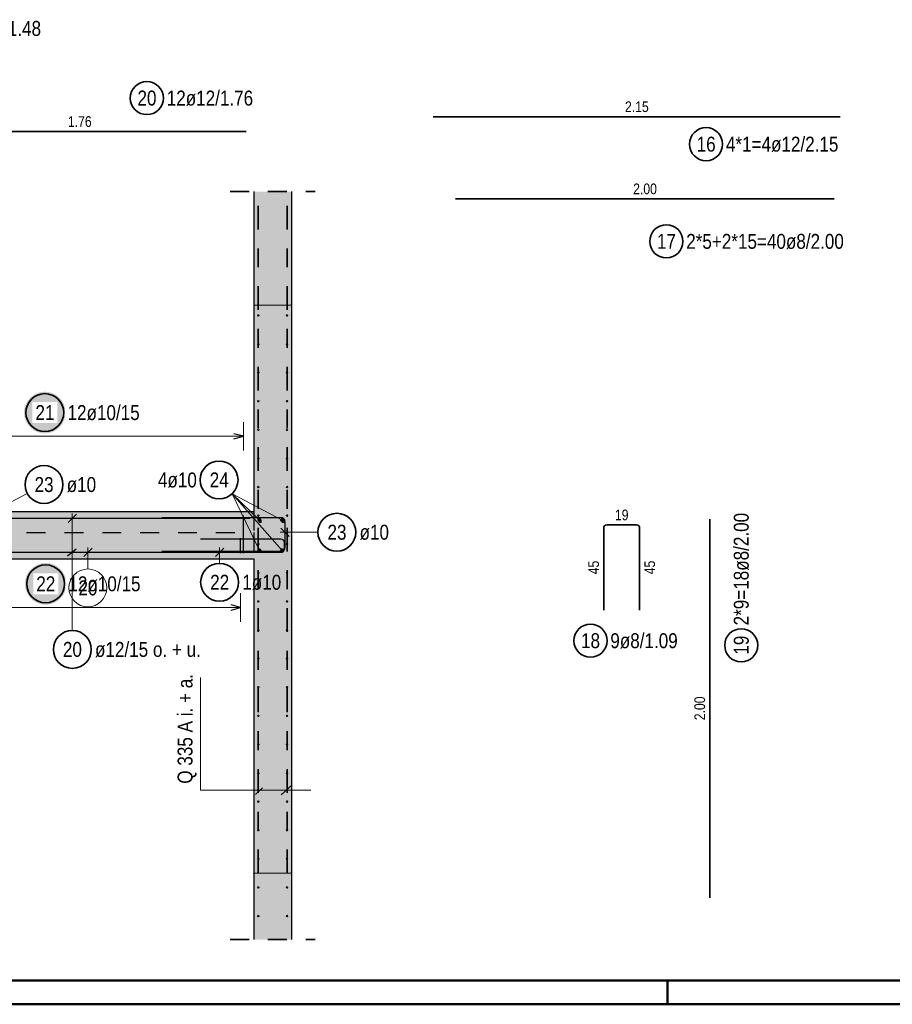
# Model space of a CAD drawing. Header units: millimetres. Extents: x -9.8 to 33.5, y 0 to 31.
# Tile 4 of 26: x 6 to 10.6, y 0 to 5.2. Entities that reach past the tile are written whole.
import ezdxf

# ---------------------------------------------------------------- set-up
doc = ezdxf.new("R2010")
doc.units = ezdxf.units.MM
doc.linetypes.add('DASHDOT', pattern=[1, 0.5, -0.25, 0, -0.25])
doc.linetypes.add('HIDDEN', pattern=[0.375, 0.25, -0.125])
doc.layers.add('nplo', color=7, linetype='Continuous', lineweight=20)
doc.styles.add('Arial Narrow', font='ARIALN.TTF')
doc.linetypes.add('STRAKON_Linetype_13', pattern='A,15,[130,ltypeshp.shx,S=1.875,R=-30,X=0,Y=0],-1.875,[130,ltypeshp.shx,S=1.875,R=-30,X=0,Y=0]', length=16.875)

msp = doc.modelspace()

# ---------------------------------------------------------------- hatches: boundary and pattern name
at = {"lineweight": 13, "true_color": 0xd7ffd7}
for points in [[(7.3883, 0.6922), (7.3883, 4.2922), (7.1883, 4.2922), (7.1883, 0.6922)], [(7.1883, 2.3522), (7.1883, 2.6022), (5.3883, 2.6022), (5.3883, 2.3522)], [(7.1883, 0.3422), (7.3883, 0.3422), (7.3883, 0.6922), (7.1883, 0.6922)]]:
    msp.add_hatch(color=254, dxfattribs=at).paths.add_polyline_path(points)
at = {"lineweight": 25, "true_color": 0xffffff}
for points in [[(6.1944, 3.125), (6.1943, 3.1288), (6.1941, 3.1327), (6.1938, 3.1365), (6.1933, 3.1403), (6.1927, 3.1441), (6.192, 3.1479), (6.1911, 3.1516), (6.1901, 3.1553), (6.189, 3.159), (6.1878, 3.1626), (6.1864, 3.1662), (6.1849, 3.1697), (6.1833, 3.1732), (6.1815, 3.1766), (6.1797, 3.18), (6.1777, 3.1833), (6.1756, 3.1865), (6.1734, 3.1897), (6.1711, 3.1927), (6.1687, 3.1957), (6.1661, 3.1986), (6.1635, 3.2014), (6.1608, 3.2041), (6.158, 3.2067), (6.1551, 3.2093), (6.1521, 3.2117), (6.1491, 3.214), (6.1459, 3.2162), (6.1427, 3.2183), (6.1394, 3.2203), (6.136, 3.2221), (6.1326, 3.2239), (6.1291, 3.2255), (6.1256, 3.227), (6.122, 3.2284), (6.1184, 3.2296), (6.1147, 3.2307), (6.111, 3.2317), (6.1073, 3.2326), (6.1035, 3.2333), (6.0997, 3.2339), (6.0959, 3.2344), (6.0921, 3.2347), (6.0882, 3.2349), (6.0844, 3.235), (6.0806, 3.2349), (6.0767, 3.2347), (6.0729, 3.2344), (6.0691, 3.2339), (6.0653, 3.2333), (6.0615, 3.2326), (6.0578, 3.2317), (6.0541, 3.2307), (6.0504, 3.2296), (6.0468, 3.2284), (6.0432, 3.227), (6.0397, 3.2255), (6.0362, 3.2239), (6.0328, 3.2221), (6.0294, 3.2203), (6.0261, 3.2183), (6.0229, 3.2162), (6.0197, 3.214), (6.0167, 3.2117), (6.0137, 3.2093), (6.0108, 3.2067), (6.008, 3.2041), (6.0053, 3.2014), (6.0027, 3.1986), (6.0001, 3.1957), (5.9977, 3.1927), (5.9954, 3.1897), (5.9932, 3.1865), (5.9911, 3.1833), (5.9891, 3.18), (5.9873, 3.1766), (5.9855, 3.1732), (5.9839, 3.1697), (5.9824, 3.1662), (5.981, 3.1626), (5.9798, 3.159), (5.9787, 3.1553), (5.9777, 3.1516), (5.9768, 3.1479), (5.9761, 3.1441), (5.9755, 3.1403), (5.975, 3.1365), (5.9747, 3.1327), (5.9745, 3.1288), (5.9744, 3.125), (5.9745, 3.1212), (5.9747, 3.1173), (5.975, 3.1135), (5.9755, 3.1097), (5.9761, 3.1059), (5.9768, 3.1021), (5.9777, 3.0984), (5.9787, 3.0947), (5.9798, 3.091), (5.981, 3.0874), (5.9824, 3.0838), (5.9839, 3.0803), (5.9855, 3.0768), (5.9873, 3.0734), (5.9891, 3.07), (5.9911, 3.0667), (5.9932, 3.0635), (5.9954, 3.0603), (5.9977, 3.0573), (6.0001, 3.0543), (6.0027, 3.0514), (6.0053, 3.0486), (6.008, 3.0459), (6.0108, 3.0433), (6.0137, 3.0407), (6.0167, 3.0383), (6.0197, 3.036), (6.0229, 3.0338), (6.0261, 3.0317), (6.0294, 3.0297), (6.0328, 3.0279), (6.0362, 3.0261), (6.0397, 3.0245), (6.0432, 3.023), (6.0468, 3.0216), (6.0504, 3.0204), (6.0541, 3.0193), (6.0578, 3.0183), (6.0615, 3.0174), (6.0653, 3.0167), (6.0691, 3.0161), (6.0729, 3.0156), (6.0767, 3.0153), (6.0806, 3.0151), (6.0844, 3.015), (6.0882, 3.0151), (6.0921, 3.0153), (6.0959, 3.0156), (6.0997, 3.0161), (6.1035, 3.0167), (6.1073, 3.0174), (6.111, 3.0183), (6.1147, 3.0193), (6.1184, 3.0204), (6.122, 3.0216), (6.1256, 3.023), (6.1291, 3.0245), (6.1326, 3.0261), (6.136, 3.0279), (6.1394, 3.0297), (6.1427, 3.0317), (6.1459, 3.0338), (6.1491, 3.036), (6.1521, 3.0383), (6.1551, 3.0407), (6.158, 3.0433), (6.1608, 3.0459), (6.1635, 3.0486), (6.1661, 3.0514), (6.1687, 3.0543), (6.1711, 3.0573), (6.1734, 3.0603), (6.1756, 3.0635), (6.1777, 3.0667), (6.1797, 3.07), (6.1815, 3.0734), (6.1833, 3.0768), (6.1849, 3.0803), (6.1864, 3.0838), (6.1878, 3.0874), (6.189, 3.091), (6.1901, 3.0947), (6.1911, 3.0984), (6.192, 3.1021), (6.1927, 3.1059), (6.1933, 3.1097), (6.1938, 3.1135), (6.1941, 3.1173)], [(6.1989, 2.2207), (6.1988, 2.2246), (6.1986, 2.2284), (6.1983, 2.2322), (6.1978, 2.236), (6.1972, 2.2398), (6.1965, 2.2436), (6.1956, 2.2473), (6.1946, 2.251), (6.1935, 2.2547), (6.1923, 2.2583), (6.1909, 2.2619), (6.1894, 2.2655), (6.1878, 2.2689), (6.186, 2.2724), (6.1842, 2.2757), (6.1822, 2.279), (6.1801, 2.2822), (6.1779, 2.2854), (6.1756, 2.2885), (6.1732, 2.2914), (6.1706, 2.2943), (6.168, 2.2971), (6.1653, 2.2999), (6.1625, 2.3025), (6.1596, 2.305), (6.1566, 2.3074), (6.1536, 2.3097), (6.1504, 2.3119), (6.1472, 2.314), (6.1439, 2.316), (6.1405, 2.3179), (6.1371, 2.3196), (6.1336, 2.3212), (6.1301, 2.3227), (6.1265, 2.3241), (6.1229, 2.3253), (6.1192, 2.3265), (6.1155, 2.3275), (6.1118, 2.3283), (6.108, 2.3291), (6.1042, 2.3297), (6.1004, 2.3301), (6.0966, 2.3305), (6.0927, 2.3307), (6.0889, 2.3307), (6.0851, 2.3307), (6.0812, 2.3305), (6.0774, 2.3301), (6.0736, 2.3297), (6.0698, 2.3291), (6.066, 2.3283), (6.0623, 2.3275), (6.0586, 2.3265), (6.0549, 2.3253), (6.0513, 2.3241), (6.0477, 2.3227), (6.0442, 2.3212), (6.0407, 2.3196), (6.0373, 2.3179), (6.0339, 2.316), (6.0306, 2.314), (6.0274, 2.3119), (6.0242, 2.3097), (6.0212, 2.3074), (6.0182, 2.305), (6.0153, 2.3025), (6.0125, 2.2999), (6.0098, 2.2971), (6.0072, 2.2943), (6.0046, 2.2914), (6.0022, 2.2885), (5.9999, 2.2854), (5.9977, 2.2822), (5.9956, 2.279), (5.9936, 2.2757), (5.9918, 2.2724), (5.99, 2.2689), (5.9884, 2.2655), (5.9869, 2.2619), (5.9855, 2.2583), (5.9843, 2.2547), (5.9832, 2.251), (5.9822, 2.2473), (5.9813, 2.2436), (5.9806, 2.2398), (5.98, 2.236), (5.9795, 2.2322), (5.9792, 2.2284), (5.979, 2.2246), (5.9789, 2.2207), (5.979, 2.2169), (5.9792, 2.2131), (5.9795, 2.2092), (5.98, 2.2054), (5.9806, 2.2016), (5.9813, 2.1979), (5.9822, 2.1941), (5.9832, 2.1904), (5.9843, 2.1867), (5.9855, 2.1831), (5.9869, 2.1795), (5.9884, 2.176), (5.99, 2.1725), (5.9918, 2.1691), (5.9936, 2.1657), (5.9956, 2.1624), (5.9977, 2.1592), (5.9999, 2.1561), (6.0022, 2.153), (6.0046, 2.15), (6.0072, 2.1471), (6.0098, 2.1443), (6.0125, 2.1416), (6.0153, 2.139), (6.0182, 2.1365), (6.0212, 2.134), (6.0242, 2.1317), (6.0274, 2.1295), (6.0306, 2.1274), (6.0339, 2.1255), (6.0373, 2.1236), (6.0407, 2.1219), (6.0442, 2.1202), (6.0477, 2.1187), (6.0513, 2.1174), (6.0549, 2.1161), (6.0586, 2.115), (6.0623, 2.114), (6.066, 2.1131), (6.0698, 2.1124), (6.0736, 2.1118), (6.0774, 2.1113), (6.0812, 2.111), (6.0851, 2.1108), (6.0889, 2.1107), (6.0927, 2.1108), (6.0966, 2.111), (6.1004, 2.1113), (6.1042, 2.1118), (6.108, 2.1124), (6.1118, 2.1131), (6.1155, 2.114), (6.1192, 2.115), (6.1229, 2.1161), (6.1265, 2.1174), (6.1301, 2.1187), (6.1336, 2.1202), (6.1371, 2.1219), (6.1405, 2.1236), (6.1439, 2.1255), (6.1472, 2.1274), (6.1504, 2.1295), (6.1536, 2.1317), (6.1566, 2.134), (6.1596, 2.1365), (6.1625, 2.139), (6.1653, 2.1416), (6.168, 2.1443), (6.1706, 2.1471), (6.1732, 2.15), (6.1756, 2.153), (6.1779, 2.1561), (6.1801, 2.1592), (6.1822, 2.1624), (6.1842, 2.1657), (6.186, 2.1691), (6.1878, 2.1725), (6.1894, 2.176), (6.1909, 2.1795), (6.1923, 2.1831), (6.1935, 2.1867), (6.1946, 2.1904), (6.1956, 2.1941), (6.1965, 2.1979), (6.1972, 2.2016), (6.1978, 2.2054), (6.1983, 2.2092), (6.1986, 2.2131)]]:
    msp.add_hatch(color=7, dxfattribs=at).paths.add_polyline_path(points)

# ---------------------------------------------------------------- linework, layer by layer
at = {"color": 2, "linetype": 'Continuous', "lineweight": 35}
for p, q in [((10.2867, 4.6874), (8.1367, 4.6874)), ((5.3883, 4.6092), (7.1483, 4.6092)), ((8.2547, 4.2535), (10.2547, 4.2535)), ((9.5978, 2.5622), (9.5978, 0.5622)), ((9.0372, 2.5155), (9.0372, 2.0815)), ((9.2112, 2.5315), (9.0532, 2.5315)), ((9.2272, 2.0815), (9.2272, 2.5155))]:
    msp.add_line(p, q, dxfattribs=at)
at = {"color": 2, "linetype": 'HIDDEN', "lineweight": 35, "ltscale": 0.25}
for p, q in [((7.0633, 4.2922), (7.5133, 4.2922)), ((7.0633, 0.3422), (7.5133, 0.3422))]:
    msp.add_line(p, q, dxfattribs=at)
at = {"color": 3, "linetype": 'Continuous', "lineweight": 25}
for p, q in [((7.1883, 4.2922), (7.1883, 2.6022)), ((7.3883, 4.2922), (7.3883, 0.6922)), ((7.1333, 3), (7.0833, 3.0134)), ((7.0833, 2.9866), (7.1333, 3)), ((5.3883, 2.6022), (7.1883, 2.6022)), ((5.4083, 2.5672), (7.1683, 2.5672)), ((6.2517, 2.5893), (6.2075, 2.5451)), ((6.7033, 2.5702), (7.3333, 2.5702)), ((7.3533, 2.5502), (7.3533, 2.4122)), ((7.3312, 2.5153), (7.3754, 2.4711)), ((7.3315, 2.4572), (6.9065, 2.4572)), ((7.1183, 2.3822), (7.1183, 2.4622)), ((6.2037, 2.3685), (6.2501, 2.4061)), ((7.3333, 2.3922), (6.7033, 2.3922)), ((7.0298, 2.4093), (6.9856, 2.3651)), ((7.3515, 2.4072), (7.3515, 2.4372)), ((5.3883, 2.3522), (7.1883, 2.3522)), ((5.4083, 2.3872), (7.1683, 2.3872)), ((6.9065, 2.3872), (7.3315, 2.3872)), ((7.1883, 2.3522), (7.1883, 0.6922)), ((7.1183, 2.0957), (7.0683, 2.1091)), ((7.0683, 2.0823), (7.1183, 2.0957)), ((7.1883, 0.6922), (7.1883, 0.3422)), ((7.3883, 0.6922), (7.3883, 0.3422))]:
    msp.add_line(p, q, dxfattribs=at)
at = {"color": 2, "linetype": 'DASHDOT', "lineweight": 35, "ltscale": 0.25}
for p, q in [((7.2113, 0.6922), (7.2113, 4.2922)), ((7.3653, 0.6922), (7.3653, 4.2922))]:
    msp.add_line(p, q, dxfattribs=at)
at = {"color": 6, "linetype": 'STRAKON_Linetype_13', "lineweight": 13, "ltscale": 0.01}
for p, q in [((7.1883, 3.6922), (7.3883, 3.6922)), ((7.1883, 0.6922), (7.3883, 0.6922))]:
    msp.add_line(p, q, dxfattribs=at)
at = {"color": 5, "linetype": 'Continuous', "lineweight": 18}
for p, q in [((7.1333, 2.925), (7.1333, 3.075)), ((7.1333, 3), (5.4433, 3)), ((5.9915, 2.6984), (5.7262, 2.5585)), ((7.2183, 2.5572), (7.0741, 2.6968)), ((7.3383, 2.5572), (7.0741, 2.6968)), ((7.3383, 2.3972), (7.0741, 2.6968)), ((7.2183, 2.3972), (7.0741, 2.6968)), ((7.5274, 2.4932), (7.3283, 2.4932)), ((7.0077, 2.3289), (7.0077, 2.4122)), ((7.1183, 2.0207), (7.1183, 2.1707)), ((7.1183, 2.0957), (5.4583, 2.0957)), ((6.9062, 1.1303), (6.9062, 1.7268)), ((7.3339, 1.1063), (7.3898, 1.1579)), ((7.4894, 1.1303), (6.9062, 1.1303)), ((7.1984, 1.1084), (7.235, 1.1428))]:
    msp.add_line(p, q, dxfattribs=at)
at = {"color": 3, "linetype": 'HIDDEN', "lineweight": 25, "ltscale": 0.25}
for p, q in [((7.1883, 2.6022), (7.1883, 2.4922)), ((5.3883, 2.4922), (7.1883, 2.4922)), ((7.1883, 2.4922), (7.1883, 2.3522))]:
    msp.add_line(p, q, dxfattribs=at)
at = {"color": 3, "linetype": 'HIDDEN', "lineweight": 25}
msp.add_line((7.1333, 2.3822), (7.1333, 2.5822), dxfattribs=at)
at = {"color": 9, "linetype": 'Continuous', "lineweight": 0}
for p, q in [((6.334, 2.4093), (6.2899, 2.3651)), ((6.312, 2.2991), (6.312, 2.4122))]:
    msp.add_line(p, q, dxfattribs=at)
at = {"color": 4, "linetype": 'Continuous', "lineweight": 50}
for p, q in [((0.5, 0.125), (32.375, 0.125)), ((9.375, 0), (9.375, 0.125)), ((0, 0), (32.5, 0))]:
    msp.add_line(p, q, dxfattribs=at)
at = {"color": 2, "linetype": 'Continuous', "lineweight": 35}
for centre, radius in [((6.6236, 4.7861), 0.0875), ((9.5781, 4.5428), 0.0875), ((9.3684, 4.0293), 0.0875), ((6.0844, 3.125), 0.1), ((7.0052, 2.7693), 0.1), ((6.08, 2.7451), 0.1), ((7.6274, 2.4932), 0.1), ((6.0889, 2.2207), 0.1), ((7.0077, 2.2289), 0.1), ((8.9673, 1.9203), 0.0875), ((9.7641, 1.8961), 0.0875), ((6.2296, 1.8743), 0.1)]:
    msp.add_circle(centre, radius, dxfattribs=at)
at = {"color": 4, "linetype": 'HIDDEN', "lineweight": 50}
for centre in [(7.2183, 2.5572), (7.2183, 2.5572), (7.3383, 2.5572), (7.3383, 2.5572), (7.2183, 2.3972), (7.2183, 2.3972), (7.3383, 2.3972), (7.3383, 2.3972)]:
    msp.add_circle(centre, 0.005, dxfattribs=at)
at = {"color": 4, "linetype": 'Continuous', "lineweight": 50}
for centre, radius in [((7.2183, 2.5572), 0.0045), ((7.2183, 2.5572), 0.0035), ((7.2183, 2.5572), 0.0025), ((7.2183, 2.5572), 0.0015), ((7.2183, 2.5572), 0.0005), ((7.3383, 2.5572), 0.0045), ((7.3383, 2.5572), 0.0035), ((7.3383, 2.5572), 0.0025), ((7.3383, 2.5572), 0.0015), ((7.3383, 2.5572), 0.0005), ((7.2183, 2.3972), 0.0045), ((7.2183, 2.3972), 0.0035), ((7.2183, 2.3972), 0.0025), ((7.2183, 2.3972), 0.0015), ((7.2183, 2.3972), 0.0005), ((7.3383, 2.3972), 0.0045), ((7.3383, 2.3972), 0.0035), ((7.3383, 2.3972), 0.0025), ((7.3383, 2.3972), 0.0015), ((7.3383, 2.3972), 0.0005)]:
    msp.add_circle(centre, radius, dxfattribs=at)
at = {"color": 9, "linetype": 'Continuous', "lineweight": 0}
for centre in [(7.3883, 2.5622), (7.1883, 0.6922)]:
    msp.add_circle(centre, 0.00111, dxfattribs=at)
at = {"color": 3, "linetype": 'Continuous', "lineweight": 25}
for centre, start, end in [((7.3333, 2.5502), 0, 90), ((7.3315, 2.4372), 0, 90), ((7.3315, 2.4072), 270, 0), ((7.3333, 2.4122), 270, 0)]:
    msp.add_arc(centre, 0.02, start, end, dxfattribs=at)
at = {"color": 2, "linetype": 'Continuous', "lineweight": 35}
for centre, start, end in [((9.0532, 2.5155), 90, 180), ((9.2112, 2.5155), 0, 90)]:
    msp.add_arc(centre, 0.016, start, end, dxfattribs=at)
at = {"layer": 'nplo', "color": 9, "linetype": 'Continuous', "lineweight": 0}
for centre in [(7.2123, 3.6382), (7.2123, 3.6382), (7.3643, 3.6382), (7.3643, 3.6382), (7.2123, 3.4871), (7.2123, 3.4871), (7.3643, 3.4871), (7.3643, 3.4871), (7.2123, 3.3361), (7.2123, 3.3361), (7.3643, 3.3361), (7.3643, 3.3361), (7.2123, 3.185), (7.2123, 3.185), (7.3643, 3.185), (7.3643, 3.185), (7.2123, 3.034), (7.2123, 3.034), (7.3643, 3.034), (7.3643, 3.034), (7.2123, 2.8829), (7.2123, 2.8829), (7.3643, 2.8829), (7.3643, 2.8829), (7.2123, 2.7319), (7.2123, 2.7319), (7.3643, 2.7319), (7.3643, 2.7319), (7.2123, 2.5808), (7.2123, 2.5808), (7.3643, 2.5808), (7.3643, 2.5808), (7.2123, 2.4298), (7.2123, 2.4298), (7.3643, 2.4298), (7.3643, 2.4298), (7.2123, 2.2787), (7.2123, 2.2787), (7.3643, 2.2787), (7.3643, 2.2787), (7.2123, 2.1277), (7.2123, 2.1277), (7.3643, 2.1277), (7.3643, 2.1277), (7.2123, 1.9766), (7.2123, 1.9766), (7.3643, 1.9766), (7.3643, 1.9766), (7.2123, 1.8256), (7.2123, 1.8256), (7.3643, 1.8256), (7.3643, 1.8256), (7.2123, 1.6745), (7.2123, 1.6745), (7.3643, 1.6745), (7.3643, 1.6745), (7.2123, 1.5235), (7.2123, 1.5235), (7.3643, 1.5235), (7.3643, 1.5235), (7.2123, 1.3725), (7.2123, 1.3725), (7.3643, 1.3725), (7.3643, 1.3725), (7.2123, 1.2214), (7.2123, 1.2214), (7.3643, 1.2214), (7.3643, 1.2214), (7.2123, 1.0704), (7.2123, 1.0704), (7.3643, 1.0704), (7.3643, 1.0704), (7.2123, 0.9193), (7.2123, 0.9193), (7.3643, 0.9193), (7.3643, 0.9193), (7.2123, 0.7683), (7.2123, 0.7683), (7.3643, 0.7683), (7.3643, 0.7683), (7.2123, 0.6172), (7.2123, 0.6172), (7.3643, 0.6172), (7.3643, 0.6172), (7.2123, 0.4662), (7.2123, 0.4662), (7.3643, 0.4662), (7.3643, 0.4662)]:
    msp.add_circle(centre, 0.004, dxfattribs=at)
at = {"layer": 'nplo', "color": 9, "linetype": 'HIDDEN', "lineweight": 0}
for centre in [(7.2233, 2.5487), (7.2233, 2.5487), (7.3431, 2.5487), (7.3431, 2.5487)]:
    msp.add_circle(centre, 0.005, dxfattribs=at)

# ---------------------------------------------------------------- texts
at = {"color": 2, "lineweight": 35, "style": 'Arial Narrow'}
msp.add_text('Q 335 A i. + a.', height=0.07875, rotation=90, dxfattribs=at).set_placement((6.8647, 1.165))
at = {"color": 2, "lineweight": 35, "char_height": 0.07875, "attachment_point": 1, "line_spacing_factor": 0.9, "style": 'Arial Narrow'}
for s, insert in [('3*5=15ø10/1.48', (5.4199, 5.1933)), ('20', (6.5739, 4.8255)), ('12ø12/1.76', (6.7286, 4.8255)), ('16', (9.5284, 4.5821)), ('4*1=4ø12/2.15', (9.6831, 4.5821)), ('17', (9.3187, 4.0687)), ('2*5+2*15=40ø8/2.00', (9.4734, 4.0687)), ('4ø10', (6.682, 2.8087)), ('24', (6.9556, 2.8087)), ('23', (6.0303, 2.7844)), ('ø10', (6.2, 2.7844)), ('23', (7.5778, 2.5326)), ('ø10', (7.7474, 2.5326)), ('22', (6.9581, 2.2683)), ('1ø10', (7.1277, 2.2683)), ('18', (8.9176, 1.9597)), ('9ø8/1.09', (9.0723, 1.9597)), ('20', (6.18, 1.9137)), ('ø12/15 o. + u.', (6.3496, 1.9137))]:
    msp.add_mtext(s, dxfattribs=dict(at, insert=insert))
at = {"color": 3, "lineweight": 25, "char_height": 0.05625, "attachment_point": 1, "line_spacing_factor": 0.9, "style": 'Arial Narrow'}
for s, insert in [('2.15', (9.1498, 4.7686)), ('1.76', (6.2064, 4.6904)), ('2.00', (9.1929, 4.3348)), ('19', (9.0968, 2.6127))]:
    msp.add_mtext(s, dxfattribs=dict(at, insert=insert))
at = {"color": 2, "lineweight": 35, "char_height": 0.07875, "attachment_point": 1, "rotation": 90, "line_spacing_factor": 0.9, "style": 'Arial Narrow'}
for s, insert in [('2*9=18ø8/2.00', (9.7247, 2.0011)), ('19', (9.7247, 1.8465))]:
    msp.add_mtext(s, dxfattribs=dict(at, insert=insert))
at = {"color": 3, "lineweight": 25, "char_height": 0.05625, "attachment_point": 1, "rotation": 90, "line_spacing_factor": 0.9, "style": 'Arial Narrow'}
for s, insert in [('45', (8.956, 2.271)), ('45', (9.2522, 2.271)), ('2.00', (9.5165, 1.5003))]:
    msp.add_mtext(s, dxfattribs=dict(at, insert=insert))

# ---------------------------------------------------------------- next in the draw order: texts
at = {"color": 2, "lineweight": 35, "char_height": 0.07875, "attachment_point": 1, "line_spacing_factor": 0.9, "style": 'Arial Narrow', "bg_fill": 3, "box_fill_scale": 1.2, "bg_fill_color": 256, "bg_fill_true_color": 13158600, "bg_fill_transparency": 0}
for s, insert in [('21', (6.0348, 3.1644)), ('12ø10/15', (6.2044, 3.1644)), ('22', (6.0393, 2.2601)), ('12ø10/15', (6.2089, 2.2601))]:
    msp.add_mtext(s, dxfattribs=dict(at, insert=insert))

# ---------------------------------------------------------------- next in the draw order: linework, layer by layer
at = {"color": 5, "linetype": 'Continuous', "lineweight": 18}
msp.add_line((6.2296, 1.9743), (6.2296, 2.5922), dxfattribs=at)
at = {"color": 9, "linetype": 'Continuous', "lineweight": 0}
msp.add_circle((6.3118, 2.1991), 0.1, dxfattribs=at)

# ---------------------------------------------------------------- next in the draw order: texts
at = {"color": 9, "lineweight": 0, "insert": (6.2622, 2.2385), "char_height": 0.07875, "attachment_point": 1, "line_spacing_factor": 0.9, "style": 'Arial Narrow'}
msp.add_mtext('20', dxfattribs=at)

doc.saveas('drawing.dxf')
